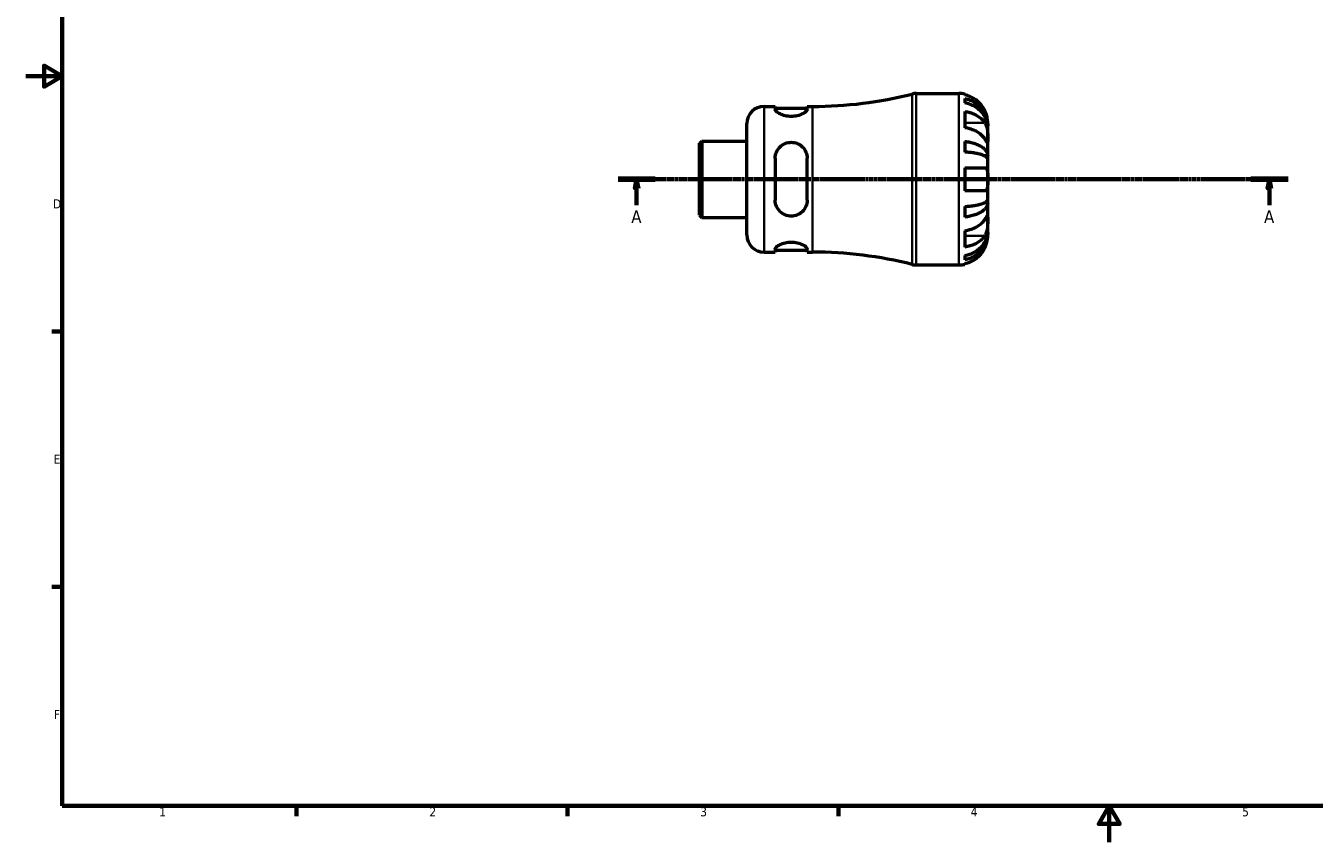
# Model space of a CAD drawing. Header units: millimetres. Extents: x -51 to 667, y 0 to 512.
# Tile 1 of 3: x 0 to 353, y 0 to 224. Entities that reach past the tile are written whole.
import ezdxf

# ---------------------------------------------------------------- set-up
doc = ezdxf.new("R2010")
doc.units = ezdxf.units.MM
doc.linetypes.add('CHAIN', pattern=[0.7087, 0.4724, -0.0591, 0.1181, -0.0591])
for name, color, linetype, lineweight in [('Border (ISO)', 7, 'Continuous', 70), ('Section Line (ISO)', 7, 'CHAIN', 70), ('Visible (ISO)', 7, 'Continuous', 50), ('Visible Narrow (ISO)', 7, 'Continuous', 35)]:
    doc.layers.add(name, color=color, linetype=linetype, lineweight=lineweight)
doc.styles.add('Label Text (ISO)', font='tahoma.ttf')
doc.styles.add('Note Text (ISO)', font='tahoma.ttf')

# ---------------------------------------------------------------- blocks, each defined once
blk = doc.blocks.new('Borders Default Border')
at = {"layer": 'Border (ISO)'}
for p, q in [((10, 140), (7.1, 140)), ((10, 70), (7.1, 70)), ((74.25, 10), (74.25, 7.1)), ((148.5, 10), (148.5, 7.1)), ((222.75, 10), (222.75, 7.1))]:
    blk.add_line(p, q, dxfattribs=at)
at = {"layer": 'Border (ISO)', "flags": 128}
for points in [[(10, 10), (10, 410), (584, 410), (584, 10), (10, 10)], [(0, 210), (10, 210), (5, 212.89), (5, 207.11), (10, 210)], [(297, 0), (297, 10), (294.11, 5), (299.89, 5), (297, 10)]]:
    blk.add_lwpolyline(points, dxfattribs=at)
at = {"layer": 'Border (ISO)', "color": 232, "true_color": 0xca0064, "char_height": 2.5, "attachment_point": 7, "style": 'Note Text (ISO)'}
for s, insert in [('D', (7.43, 173.75)), ('E', (7.64, 103.75)), ('F', (7.7, 33.75)), ('1', (36.56, 7.1)), ('2', (110.62, 7.1)), ('3', (184.85, 7.05)), ('4', (259, 7.1)), ('5', (333.39, 7.05))]:
    blk.add_mtext(s, dxfattribs=dict(at, insert=insert))
blk = doc.blocks.new('2dTransSection0')
at = {"layer": 'Section Line (ISO)', "linetype": 'CHAIN'}
blk.add_line((162.37, 181.74), (345.99, 181.74), dxfattribs=at)
at = {"layer": 'Section Line (ISO)', "linetype": 'Continuous', "lineweight": 140}
for p, q in [((162.37, 181.74), (172.53, 181.74)), ((335.82, 181.74), (345.99, 181.74))]:
    blk.add_line(p, q, dxfattribs=at)
at = {"layer": 'Section Line (ISO)', "linetype": 'Continuous'}
for p, q in [((167.45, 181.74), (166.95, 179.24)), ((167.45, 179.24), (167.45, 181.74)), ((167.95, 179.24), (167.45, 181.74)), ((340.9, 181.74), (340.4, 179.24)), ((340.9, 179.24), (340.9, 181.74)), ((341.4, 179.24), (340.9, 181.74)), ((166.95, 179.24), (167.95, 179.24)), ((167.45, 174.61), (167.45, 179.24)), ((340.4, 179.24), (341.4, 179.24)), ((340.9, 174.61), (340.9, 179.24))]:
    blk.add_line(p, q, dxfattribs=at)
at = {"layer": 'Section Line (ISO)', "linetype": 'Continuous', "flags": 128}
for points in [[(167.95, 179.24), (167.45, 181.74), (166.95, 179.24), (167.95, 179.24)], [(341.4, 179.24), (340.9, 181.74), (340.4, 179.24), (341.4, 179.24)]]:
    blk.add_lwpolyline(points, dxfattribs=at)
at = {"layer": 'Section Line (ISO)'}
for points in [[(167.95, 179.24), (167.45, 181.74), (166.95, 179.24), (167.95, 179.24)], [(341.4, 179.24), (340.9, 181.74), (340.4, 179.24), (341.4, 179.24)]]:
    blk.add_solid(points, dxfattribs=at)
at = {"layer": 'Section Line (ISO)', "char_height": 3.5, "attachment_point": 7, "style": 'Label Text (ISO)'}
for insert in [(165.96, 169.74), (339.41, 169.74)]:
    blk.add_mtext('A', dxfattribs=dict(at, insert=insert))

msp = doc.modelspace()

# ---------------------------------------------------------------- linework, layer by layer
at = {"layer": 'Visible (ISO)'}
for p, q in [((244.104, 205.244), (255.8, 205.244)), ((257.375, 205.084), (257.375, 204.871)), ((202.375, 201.719), (205.438, 201.719)), ((205.438, 201.719), (205.438, 200.873)), ((214.188, 201.719), (215.675, 201.719)), ((214.188, 200.873), (214.188, 201.719)), ((257.375, 203.862), (257.375, 202.654)), ((205.438, 201.219), (214.188, 201.219)), ((257.375, 200.324), (257.375, 195.87)), ((197.675, 166.469), (197.675, 197.019)), ((263.675, 196.363), (263.663, 196.363)), ((263.675, 196.363), (263.675, 197.369)), ((263.675, 195.98), (263.675, 196.363)), ((263.675, 192.792), (263.675, 195.98)), ((184.675, 191.592), (185.304, 192.221)), ((184.675, 171.895), (184.675, 191.592)), ((185.304, 192.221), (197.675, 192.221)), ((185.304, 192.221), (185.304, 171.266)), ((257.375, 192.113), (257.375, 189.197)), ((263.675, 188.182), (263.675, 192.792)), ((205.438, 187.494), (205.438, 175.994)), ((214.188, 175.994), (214.188, 187.494)), ((263.675, 188.182), (262.767, 188.182)), ((263.675, 187.258), (263.675, 188.182)), ((263.675, 181.744), (263.675, 187.258)), ((257.375, 184.894), (257.375, 178.594)), ((263.675, 176.229), (263.675, 181.744)), ((257.375, 174.29), (257.375, 171.374)), ((263.675, 175.305), (262.767, 175.305)), ((263.675, 175.305), (263.675, 176.229)), ((263.675, 170.695), (263.675, 175.305)), ((184.675, 171.895), (185.304, 171.266)), ((185.304, 171.266), (197.675, 171.266)), ((263.675, 167.507), (263.675, 170.695)), ((257.375, 167.617), (257.375, 163.163)), ((263.675, 167.124), (263.663, 167.124)), ((263.675, 167.124), (263.675, 167.507)), ((263.675, 166.119), (263.675, 167.124)), ((205.438, 162.614), (205.438, 161.769)), ((214.188, 161.769), (214.188, 162.614)), ((202.375, 161.769), (205.438, 161.769)), ((205.438, 162.269), (214.188, 162.269)), ((214.188, 161.769), (215.675, 161.769)), ((257.375, 160.833), (257.375, 159.625)), ((244.104, 158.244), (255.8, 158.244)), ((257.375, 158.616), (257.375, 158.403))]:
    msp.add_line(p, q, dxfattribs=at)
for centre, radius, start, end in [((215.675, 313.419), 111.701, 270, 284.13648), ((244.104, 200.544), 4.7, 90, 104.13648), ((255.8, 197.369), 7.875, 78.46304, 90), ((202.375, 197.019), 4.7, 90, 180), ((202.375, 166.469), 4.7, 180, 270), ((215.675, 50.068), 111.701, 75.86352, 90), ((244.104, 162.944), 4.7, 255.86352, 270), ((255.8, 166.119), 7.875, 270, 281.53696)]:
    msp.add_arc(centre, radius, start, end, dxfattribs=at)
for points, knots in [([(262.898, 200.519), (262.74, 200.852), (262.551, 201.188), (262.043, 201.955), (261.7, 202.369), (261.011, 203.062), (260.603, 203.404), (259.722, 203.996), (259.251, 204.245), (258.368, 204.612), (257.877, 204.767), (257.375, 204.871)], [3.89239507, 3.89239507, 3.89239507, 3.89239507, 3.99831093, 3.99831093, 4.14541915, 4.14541915, 4.2913159, 4.2913159, 4.43721264, 4.43721264, 4.57824766, 4.57824766, 4.57824766, 4.57824766]), ([(257.375, 203.862), (257.881, 203.762), (258.374, 203.612), (259.26, 203.256), (259.731, 203.016), (260.612, 202.445), (261.021, 202.114), (261.709, 201.448), (262.051, 201.05), (262.64, 200.194), (262.888, 199.736), (263.261, 198.862), (263.42, 198.367), (263.627, 197.354), (263.675, 196.837), (263.675, 196.363)], [0.1494024, 0.1494024, 0.1494024, 0.1494024, 0.2912498, 0.2912498, 0.4370651, 0.4370651, 0.5828803, 0.5828803, 0.7290354, 0.7290354, 0.8751905, 0.8751905, 1.0219149, 1.0219149, 1.1686392, 1.1686392, 1.1686392, 1.1686392]), ([(263.675, 195.98), (263.675, 196.402), (263.627, 196.862), (263.42, 197.764), (263.261, 198.205), (262.888, 198.982), (262.64, 199.39), (262.051, 200.152), (261.709, 200.505), (261.021, 201.099), (260.612, 201.393), (259.731, 201.901), (259.26, 202.115), (258.374, 202.431), (257.881, 202.565), (257.375, 202.654)], [3.5133937, 3.5133937, 3.5133937, 3.5133937, 3.6601181, 3.6601181, 3.8068425, 3.8068425, 3.9529976, 3.9529976, 4.0991526, 4.0991526, 4.2449679, 4.2449679, 4.3907831, 4.3907831, 4.5326305, 4.5326305, 4.5326305, 4.5326305]), ([(214.188, 200.873), (214.188, 200.702), (214.071, 200.492), (213.607, 200.053), (213.261, 199.825), (212.482, 199.45), (212.006, 199.274), (210.948, 199.029), (210.366, 198.962), (209.813, 198.962), (209.26, 198.962), (208.678, 199.029), (207.62, 199.274), (207.143, 199.45), (206.365, 199.825), (206.019, 200.053), (205.555, 200.492), (205.438, 200.702), (205.438, 200.873)], [-0.6881906, -0.6881906, -0.6881906, -0.6881906, -0.510001, -0.510001, -0.3318115, -0.3318115, -0.1659057, -0.1659057, 0, 0, 0, 0.1659057, 0.1659057, 0.3318115, 0.3318115, 0.510001, 0.510001, 0.6881906, 0.6881906, 0.6881906, 0.6881906]), ([(257.375, 200.324), (257.877, 200.251), (258.368, 200.142), (259.251, 199.882), (259.722, 199.706), (260.603, 199.288), (261.011, 199.045), (261.7, 198.555), (262.043, 198.263), (262.551, 197.721), (262.74, 197.482), (262.898, 197.247)], [0.14941001, 0.14941001, 0.14941001, 0.14941001, 0.29044502, 0.29044502, 0.43634177, 0.43634177, 0.58223851, 0.58223851, 0.72934673, 0.72934673, 0.83526259, 0.83526259, 0.83526259, 0.83526259]), ([(263.675, 197.369), (263.675, 197.369), (263.676, 197.398), (263.674, 197.522), (263.671, 197.622), (263.649, 197.948), (263.622, 198.208), (263.524, 198.727), (263.471, 198.955), (263.357, 199.351), (263.306, 199.51), (263.196, 199.82), (263.138, 199.971), (263.019, 200.254), (262.96, 200.387), (262.898, 200.519)], [0, 0, 0, 0, 0.07514839, 0.07514839, 0.15775683, 0.15775683, 0.27887104, 0.27887104, 0.36056434, 0.36056434, 0.41315921, 0.41315921, 0.46174689, 0.46174689, 0.50485698, 0.50485698, 0.50485698, 0.50485698]), ([(262.898, 192.792), (262.74, 193.028), (262.551, 193.266), (262.043, 193.808), (261.7, 194.101), (261.011, 194.59), (260.603, 194.833), (259.722, 195.251), (259.251, 195.427), (258.368, 195.687), (257.877, 195.797), (257.375, 195.87)], [3.89239507, 3.89239507, 3.89239507, 3.89239507, 3.99831093, 3.99831093, 4.14541915, 4.14541915, 4.2913159, 4.2913159, 4.43721264, 4.43721264, 4.57824766, 4.57824766, 4.57824766, 4.57824766]), ([(262.898, 197.247), (262.956, 197.161), (263.011, 197.069), (263.147, 196.813), (263.223, 196.642), (263.358, 196.269), (263.416, 196.068), (263.53, 195.569), (263.577, 195.268), (263.648, 194.572), (263.664, 194.184), (263.677, 193.436), (263.675, 193.086), (263.675, 192.792)], [-0.50766593, -0.50766593, -0.50766593, -0.50766593, -0.46718991, -0.46718991, -0.40200215, -0.40200215, -0.33506637, -0.33506637, -0.24300458, -0.24300458, -0.12488859, -0.12488859, 0, 0, 0, 0]), ([(205.438, 187.494), (205.438, 188.062), (205.555, 188.66), (206.019, 189.751), (206.365, 190.245), (207.143, 190.999), (207.62, 191.322), (208.678, 191.757), (209.26, 191.869), (210.366, 191.869), (210.948, 191.757), (212.006, 191.322), (212.482, 190.999), (213.261, 190.245), (213.607, 189.751), (214.071, 188.66), (214.188, 188.062), (214.188, 187.494)], [0.6665686, 0.6665686, 0.6665686, 0.6665686, 0.8447582, 0.8447582, 1.0229478, 1.0229478, 1.1888535, 1.1888535, 1.3547592, 1.3547592, 1.520665, 1.520665, 1.6865707, 1.6865707, 1.8647603, 1.8647603, 2.0429499, 2.0429499, 2.0429499, 2.0429499]), ([(257.375, 192.113), (257.881, 192.061), (258.374, 191.982), (259.26, 191.795), (259.731, 191.67), (260.612, 191.37), (261.021, 191.197), (261.709, 190.847), (262.051, 190.639), (262.64, 190.19), (262.888, 189.95), (263.261, 189.492), (263.42, 189.232), (263.627, 188.701), (263.675, 188.43), (263.675, 188.182)], [0.1494024, 0.1494024, 0.1494024, 0.1494024, 0.2912498, 0.2912498, 0.4370651, 0.4370651, 0.5828803, 0.5828803, 0.7290354, 0.7290354, 0.8751905, 0.8751905, 1.0219149, 1.0219149, 1.1686392, 1.1686392, 1.1686392, 1.1686392]), ([(263.675, 192.792), (263.675, 192.636), (263.676, 192.497), (263.674, 192.249), (263.673, 192.144), (263.66, 191.945), (263.645, 191.881), (263.581, 191.861), (263.533, 191.9), (263.416, 192.041), (263.358, 192.12), (263.223, 192.311), (263.147, 192.422), (263.011, 192.624), (262.956, 192.706), (262.898, 192.792)], [0, 0, 0, 0, 0.06608139, 0.06608139, 0.13667451, 0.13667451, 0.23873403, 0.23873403, 0.33457773, 0.33457773, 0.40157847, 0.40157847, 0.46685307, 0.46685307, 0.50745344, 0.50745344, 0.50745344, 0.50745344]), ([(263.675, 187.258), (263.675, 187.38), (263.627, 187.514), (263.42, 187.776), (263.261, 187.904), (262.888, 188.13), (262.64, 188.249), (262.051, 188.47), (261.709, 188.573), (261.021, 188.745), (260.612, 188.831), (259.731, 188.979), (259.26, 189.041), (258.374, 189.133), (257.881, 189.171), (257.375, 189.197)], [3.5133937, 3.5133937, 3.5133937, 3.5133937, 3.6601181, 3.6601181, 3.8068425, 3.8068425, 3.9529976, 3.9529976, 4.0991526, 4.0991526, 4.2449679, 4.2449679, 4.3907831, 4.3907831, 4.5326305, 4.5326305, 4.5326305, 4.5326305]), ([(257.375, 184.894), (257.877, 184.894), (258.368, 184.894), (259.251, 184.894), (259.722, 184.894), (260.603, 184.894), (261.011, 184.894), (261.7, 184.894), (262.043, 184.894), (262.551, 184.894), (262.74, 184.894), (262.898, 184.894)], [0.14941001, 0.14941001, 0.14941001, 0.14941001, 0.29044502, 0.29044502, 0.43634177, 0.43634177, 0.58223851, 0.58223851, 0.72934673, 0.72934673, 0.83526259, 0.83526259, 0.83526259, 0.83526259]), ([(262.898, 184.894), (262.96, 184.894), (263.019, 184.885), (263.155, 184.844), (263.227, 184.802), (263.359, 184.675), (263.416, 184.591), (263.53, 184.337), (263.577, 184.15), (263.649, 183.648), (263.664, 183.318), (263.677, 182.572), (263.675, 182.16), (263.675, 181.744)], [-0.50816407, -0.50816407, -0.50816407, -0.50816407, -0.46460526, -0.46460526, -0.40154747, -0.40154747, -0.3356183, -0.3356183, -0.24286964, -0.24286964, -0.12490659, -0.12490659, 0, 0, 0, 0]), ([(263.675, 181.744), (263.675, 181.524), (263.676, 181.305), (263.674, 180.862), (263.673, 180.638), (263.659, 180.053), (263.639, 179.719), (263.554, 179.242), (263.504, 179.076), (263.386, 178.85), (263.327, 178.774), (263.191, 178.661), (263.113, 178.625), (262.986, 178.598), (262.943, 178.594), (262.898, 178.594)], [-2.17667965, -2.17667965, -2.17667965, -2.17667965, -2.11086653, -2.11086653, -2.04055216, -2.04055216, -1.91738302, -1.91738302, -1.82942275, -1.82942275, -1.76558177, -1.76558177, -1.70117883, -1.70117883, -1.66961913, -1.66961913, -1.66961913, -1.66961913]), ([(262.898, 178.594), (262.74, 178.594), (262.551, 178.594), (262.043, 178.594), (261.7, 178.594), (261.011, 178.594), (260.603, 178.594), (259.722, 178.594), (259.251, 178.594), (258.368, 178.594), (257.877, 178.594), (257.375, 178.594)], [3.89239507, 3.89239507, 3.89239507, 3.89239507, 3.99831093, 3.99831093, 4.14541915, 4.14541915, 4.2913159, 4.2913159, 4.43721264, 4.43721264, 4.57824766, 4.57824766, 4.57824766, 4.57824766]), ([(214.188, 175.994), (214.188, 175.425), (214.071, 174.827), (213.607, 173.736), (213.261, 173.243), (212.482, 172.488), (212.006, 172.165), (210.948, 171.73), (210.366, 171.619), (209.813, 171.619), (209.26, 171.619), (208.678, 171.73), (207.62, 172.165), (207.143, 172.488), (206.365, 173.243), (206.019, 173.736), (205.555, 174.827), (205.438, 175.425), (205.438, 175.994)], [-0.6881906, -0.6881906, -0.6881906, -0.6881906, -0.510001, -0.510001, -0.3318115, -0.3318115, -0.1659057, -0.1659057, 0, 0, 0, 0.1659057, 0.1659057, 0.3318115, 0.3318115, 0.510001, 0.510001, 0.6881906, 0.6881906, 0.6881906, 0.6881906]), ([(257.375, 174.29), (257.881, 174.316), (258.374, 174.355), (259.26, 174.446), (259.731, 174.509), (260.612, 174.656), (261.021, 174.742), (261.709, 174.914), (262.051, 175.017), (262.64, 175.238), (262.888, 175.357), (263.261, 175.583), (263.42, 175.711), (263.627, 175.973), (263.675, 176.107), (263.675, 176.229)], [0.1494024, 0.1494024, 0.1494024, 0.1494024, 0.2912498, 0.2912498, 0.4370651, 0.4370651, 0.5828803, 0.5828803, 0.7290354, 0.7290354, 0.8751905, 0.8751905, 1.0219149, 1.0219149, 1.1686392, 1.1686392, 1.1686392, 1.1686392]), ([(263.675, 175.305), (263.675, 175.057), (263.627, 174.786), (263.42, 174.255), (263.261, 173.995), (262.888, 173.537), (262.64, 173.297), (262.051, 172.848), (261.709, 172.64), (261.021, 172.29), (260.612, 172.117), (259.731, 171.817), (259.26, 171.692), (258.374, 171.505), (257.881, 171.426), (257.375, 171.374)], [3.5133937, 3.5133937, 3.5133937, 3.5133937, 3.6601181, 3.6601181, 3.8068425, 3.8068425, 3.9529976, 3.9529976, 4.0991526, 4.0991526, 4.2449679, 4.2449679, 4.3907831, 4.3907831, 4.5326305, 4.5326305, 4.5326305, 4.5326305]), ([(257.375, 167.617), (257.877, 167.691), (258.368, 167.8), (259.251, 168.06), (259.722, 168.236), (260.603, 168.654), (261.011, 168.897), (261.7, 169.386), (262.043, 169.679), (262.551, 170.221), (262.74, 170.459), (262.898, 170.695)], [0.14941001, 0.14941001, 0.14941001, 0.14941001, 0.29044502, 0.29044502, 0.43634177, 0.43634177, 0.58223851, 0.58223851, 0.72934673, 0.72934673, 0.83526259, 0.83526259, 0.83526259, 0.83526259]), ([(262.898, 170.695), (262.956, 170.781), (263.011, 170.863), (263.147, 171.065), (263.223, 171.176), (263.358, 171.367), (263.416, 171.446), (263.53, 171.584), (263.577, 171.623), (263.648, 171.61), (263.664, 171.53), (263.677, 171.222), (263.675, 170.989), (263.675, 170.695)], [-0.50766593, -0.50766593, -0.50766593, -0.50766593, -0.46718991, -0.46718991, -0.40200215, -0.40200215, -0.33506637, -0.33506637, -0.24300458, -0.24300458, -0.12488859, -0.12488859, 0, 0, 0, 0]), ([(263.675, 170.695), (263.675, 170.539), (263.676, 170.368), (263.674, 169.986), (263.673, 169.775), (263.66, 169.235), (263.645, 168.9), (263.581, 168.244), (263.533, 167.93), (263.416, 167.42), (263.358, 167.219), (263.223, 166.846), (263.147, 166.674), (263.011, 166.419), (262.956, 166.326), (262.898, 166.24)], [0, 0, 0, 0, 0.06608139, 0.06608139, 0.13667451, 0.13667451, 0.23873403, 0.23873403, 0.33457773, 0.33457773, 0.40157847, 0.40157847, 0.46685307, 0.46685307, 0.50745344, 0.50745344, 0.50745344, 0.50745344]), ([(257.375, 160.833), (257.881, 160.922), (258.374, 161.056), (259.26, 161.372), (259.731, 161.586), (260.612, 162.094), (261.021, 162.388), (261.709, 162.982), (262.051, 163.335), (262.64, 164.097), (262.888, 164.505), (263.261, 165.282), (263.42, 165.723), (263.627, 166.625), (263.675, 167.085), (263.675, 167.507)], [0.1494024, 0.1494024, 0.1494024, 0.1494024, 0.2912498, 0.2912498, 0.4370651, 0.4370651, 0.5828803, 0.5828803, 0.7290354, 0.7290354, 0.8751905, 0.8751905, 1.0219149, 1.0219149, 1.1686392, 1.1686392, 1.1686392, 1.1686392]), ([(263.675, 167.124), (263.675, 166.65), (263.627, 166.133), (263.42, 165.12), (263.261, 164.625), (262.888, 163.751), (262.64, 163.293), (262.051, 162.437), (261.709, 162.039), (261.021, 161.373), (260.612, 161.042), (259.731, 160.471), (259.26, 160.231), (258.374, 159.875), (257.881, 159.725), (257.375, 159.625)], [3.5133937, 3.5133937, 3.5133937, 3.5133937, 3.6601181, 3.6601181, 3.8068425, 3.8068425, 3.9529976, 3.9529976, 4.0991526, 4.0991526, 4.2449679, 4.2449679, 4.3907831, 4.3907831, 4.5326305, 4.5326305, 4.5326305, 4.5326305]), ([(262.898, 166.24), (262.74, 166.005), (262.551, 165.766), (262.043, 165.225), (261.7, 164.932), (261.011, 164.442), (260.603, 164.2), (259.722, 163.781), (259.251, 163.605), (258.368, 163.346), (257.877, 163.236), (257.375, 163.163)], [3.89239507, 3.89239507, 3.89239507, 3.89239507, 3.99831093, 3.99831093, 4.14541915, 4.14541915, 4.2913159, 4.2913159, 4.43721264, 4.43721264, 4.57824766, 4.57824766, 4.57824766, 4.57824766]), ([(262.898, 162.969), (262.96, 163.099), (263.019, 163.232), (263.155, 163.557), (263.227, 163.75), (263.359, 164.139), (263.416, 164.333), (263.53, 164.782), (263.577, 165.024), (263.649, 165.508), (263.664, 165.725), (263.677, 166.036), (263.675, 166.119), (263.675, 166.119)], [-0.50816407, -0.50816407, -0.50816407, -0.50816407, -0.46460526, -0.46460526, -0.40154747, -0.40154747, -0.3356183, -0.3356183, -0.24286964, -0.24286964, -0.12490659, -0.12490659, 0, 0, 0, 0]), ([(205.438, 162.614), (205.438, 162.785), (205.555, 162.995), (206.019, 163.434), (206.365, 163.662), (207.143, 164.037), (207.62, 164.213), (208.678, 164.458), (209.26, 164.525), (210.366, 164.525), (210.948, 164.458), (212.006, 164.213), (212.482, 164.037), (213.261, 163.662), (213.607, 163.434), (214.071, 162.995), (214.188, 162.785), (214.188, 162.614)], [0.6665686, 0.6665686, 0.6665686, 0.6665686, 0.8447582, 0.8447582, 1.0229478, 1.0229478, 1.1888535, 1.1888535, 1.3547592, 1.3547592, 1.520665, 1.520665, 1.6865707, 1.6865707, 1.8647603, 1.8647603, 2.0429499, 2.0429499, 2.0429499, 2.0429499]), ([(257.375, 158.616), (257.877, 158.72), (258.368, 158.875), (259.251, 159.242), (259.722, 159.491), (260.603, 160.083), (261.011, 160.425), (261.7, 161.118), (262.043, 161.532), (262.551, 162.299), (262.74, 162.635), (262.898, 162.969)], [0.14941001, 0.14941001, 0.14941001, 0.14941001, 0.29044502, 0.29044502, 0.43634177, 0.43634177, 0.58223851, 0.58223851, 0.72934673, 0.72934673, 0.83526259, 0.83526259, 0.83526259, 0.83526259])]:
    msp.add_open_spline(points, degree=3, knots=knots, dxfattribs=at)
at = {"layer": 'Visible Narrow (ISO)'}
for p, q in [((244.104, 204.954), (244.104, 158.533)), ((255.8, 158.533), (255.8, 204.954)), ((202.375, 201.473), (202.375, 162.014)), ((215.675, 162.014), (215.675, 201.473)), ((242.956, 158.673), (242.956, 204.814)), ((262.622, 197.247), (257.652, 197.247)), ((262.622, 166.24), (257.652, 166.24))]:
    msp.add_line(p, q, dxfattribs=at)

# ---------------------------------------------------------------- block references
msp.add_blockref('Borders Default Border', (0, 0))
at = {"layer": 'Section Line (ISO)'}
msp.add_blockref('2dTransSection0', (0, 0), dxfattribs=at)

doc.saveas('drawing.dxf')
